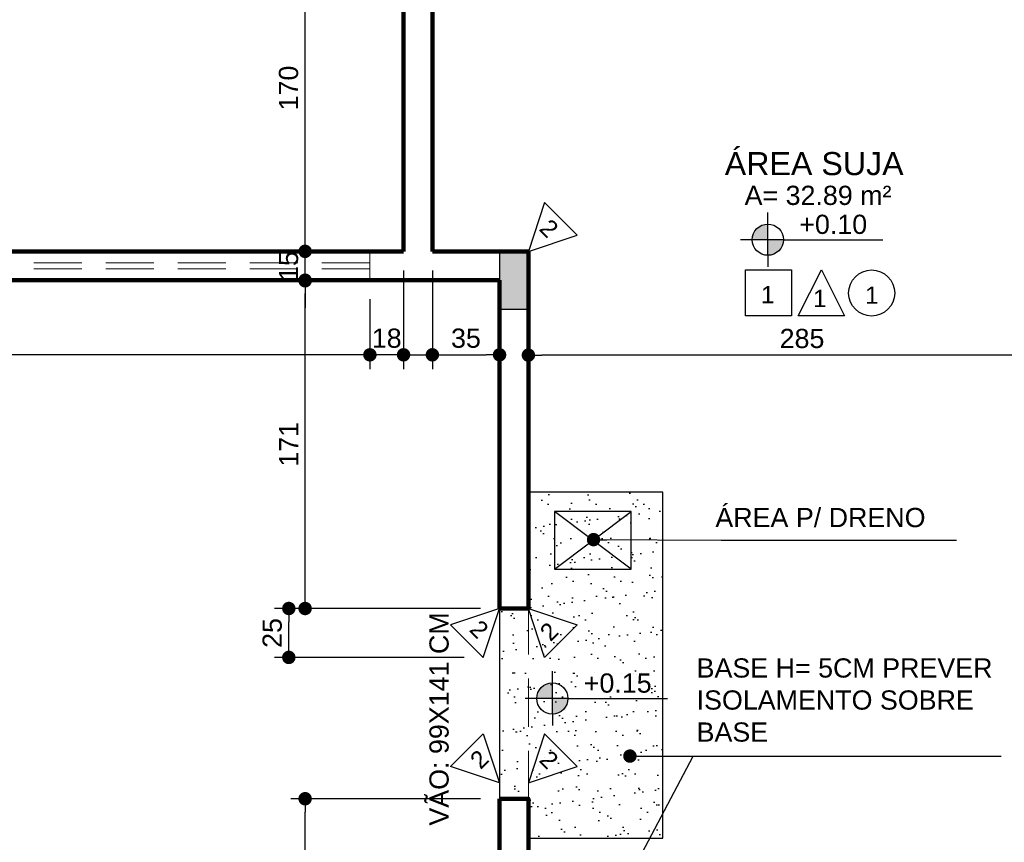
# Model space of a CAD drawing. Header units: metres. Extents: x -44 to 208, y -13 to 238.
# Tile 96 of 154: x -26.8 to -21.67, y 218.74 to 223.02. Entities that reach past the tile are written whole.
import ezdxf
from ezdxf.enums import TextEntityAlignment as Align

# ---------------------------------------------------------------- set-up
doc = ezdxf.new("R2010")
doc.units = ezdxf.units.M
doc.header["$MEASUREMENT"] = 0
doc.linetypes.add('HIDDEN', pattern=[0.375, 0.25, -0.125])
doc.layers.add('A4Proj', color=1, linetype='HIDDEN', lineweight=9)
doc.layers.add('ALV-ALT', color=7, linetype='Continuous', lineweight=90)
for name, color, linetype in [('CC', 1, 'Continuous'), ('CTA-GER', 35, 'Continuous'), ('EST-LAJ', 6, 'Continuous'), ('HTC-PIS', 8, 'Continuous'), ('PE', 2, 'Continuous'), ('PIS-DSN', 40, 'Continuous'), ('SMB-GER', 9, 'Continuous'), ('TXT-AMB', 25, 'Continuous'), ('TXT-ESP', 40, 'Continuous')]:
    doc.layers.add(name, color=color, linetype=linetype)
doc.styles.add('ARIAL', font='arial.ttf')
doc.styles.add('Griffe', font='arial.ttf')
doc.styles.add('Texto Ambiente 1-50', font='arial.ttf', dxfattribs={"height": 0.12})
doc.styles.add('Texto Cota', font='arial.ttf')
doc.styles.add('Texto Especificacao 1-50', font='arial.ttf', dxfattribs={"height": 0.1})
doc.dimstyles.new('ARQ-1-50', dxfattribs={"dimscale": 0, "dimtxt": 0.1, "dimasz": 0.07, "dimexe": 0.075, "dimexo": 0.1, "dimgap": 0.035, "dimtad": 1, "dimdec": 0, "dimlfac": 100, "dimzin": 1, "dimdsep": 46, "dimtxsty": 'Texto Cota', "dimblk": 'DOT', "dimcen": 0.1, "dimclrd": 256, "dimclre": 256, "dimclrt": 15, "dimaunit": 1, "dimadec": 0, "dimazin": 0, "dimtfac": 1.8, "dimtdec": 0, "dimtix": 1, "dimtmove": 2, "dimatfit": 1, "dimldrblk": 'DOT', "dimfxl": 1, "dimtolj": 1, "dimtzin": 4, "dimlwd": -1, "dimarcsym": 0})

# ---------------------------------------------------------------- blocks, each defined once
blk = doc.blocks.new('A$C6031014A')
at = {"layer": 'HTC-PIS'}
h = blk.add_hatch(color=256, dxfattribs=at)
h.dxf.hatch_style = 1
h.paths.add_polyline_path([(7, -5.15), (6.85, -5.15), (6.85, -5.45), (7, -5.45)])
at = {"layer": 'EST-LAJ'}
blk.add_lwpolyline([(7, -5.15), (6.85, -5.15), (6.85, -5.45), (7, -5.45), (7, -5.15)], close=True, dxfattribs=at)
blk = doc.blocks.new('Nivel')
h = blk.add_hatch(color=256)
h.paths.add_polyline_path([(0, 0), (0, 0.0813, 0.414214), (-0.0813, 0)])
h.paths.add_polyline_path([(0.0813, 0), (0, 0), (0, -0.0813, 0.414214)])
for p, q in [((0, -0.0813), (0, 0.1418)), ((0.0813, 0), (-0.1418, 0)), ((0.0813, 0), (0.5995, 0)), ((0, -0.0813), (0, -0.1418))]:
    blk.add_line(p, q)
blk.add_circle((0, 0), 0.0813)
at = {"style": 'Griffe'}
blk.add_attdef('NIVEL', text='', height=0.1, dxfattribs=at).set_placement((0.3404, 0), align=Align.BOTTOM_CENTER)
blk = doc.blocks.new('_DOT')
at = {"color": 0, "linetype": 'ByBlock'}
blk.add_line((-0.5, 0), (-1, 0), dxfattribs=at)
at = {"color": 0, "linetype": 'ByBlock', "const_width": 0.5}
blk.add_lwpolyline([(-0.25, 0, 1), (0.25, 0, 1)], format="xyb", close=True, dxfattribs=at)
blk = doc.blocks.new('*D4204')
at = {"layer": 'CTA-GER', "lineweight": -2, "transparency": 16777216}
for p, q in [((-24.15, 221.7141), (-24.15, 221.1992)), ((-21.3, 221.2817), (-21.3, 221.1992))]:
    blk.add_line(p, q, dxfattribs=at)
at = {"layer": 'CTA-GER', "transparency": 16777216}
blk.add_line((-21.37, 221.2742), (-24.08, 221.2742), dxfattribs=at)
at = {"layer": 'Defpoints', "color": 0, "transparency": 16777216}
for p in [(-24.15, 221.8141), (-21.3, 221.3817), (-24.15, 221.2742)]:
    blk.add_point(p, dxfattribs=at)
at = {"layer": 'CTA-GER', "transparency": 16777216, "xscale": 0.07, "yscale": 0.07, "zscale": 0.07, "rotation": 180}
blk.add_blockref('_DOT', (-24.15, 221.2742), dxfattribs=at)
at = {"layer": 'CTA-GER', "transparency": 16777216, "xscale": 0.07, "yscale": 0.07, "zscale": 0.07}
blk.add_blockref('_DOT', (-21.3, 221.2742), dxfattribs=at)
at = {"layer": 'CTA-GER', "color": 15, "transparency": 16777216, "insert": (-22.725, 221.3603), "char_height": 0.1, "attachment_point": 5, "style": 'Texto Cota'}
blk.add_mtext('\\A1;285', dxfattribs=at)
blk = doc.blocks.new('*D4205')
at = {"layer": 'CTA-GER', "lineweight": -2, "transparency": 16777216}
for p, q in [((-24.8, 221.7143), (-24.8, 221.2008)), ((-24.9752, 221.5654), (-24.9752, 221.2008))]:
    blk.add_line(p, q, dxfattribs=at)
at = {"layer": 'CTA-GER', "transparency": 16777216}
for p, q in [((-25.0452, 221.2758), (-25.1152, 221.2758)), ((-24.8, 221.2758), (-24.9752, 221.2758)), ((-24.73, 221.2758), (-24.66, 221.2758))]:
    blk.add_line(p, q, dxfattribs=at)
at = {"layer": 'Defpoints', "color": 0, "transparency": 16777216}
for p in [(-24.8, 221.8143), (-24.9752, 221.6654), (-24.9752, 221.2758)]:
    blk.add_point(p, dxfattribs=at)
at = {"layer": 'CTA-GER', "transparency": 16777216, "xscale": 0.07, "yscale": 0.07, "zscale": 0.07}
blk.add_blockref('_DOT', (-24.9752, 221.2758), dxfattribs=at)
at = {"layer": 'CTA-GER', "transparency": 16777216, "xscale": 0.07, "yscale": 0.07, "zscale": 0.07, "rotation": 180}
blk.add_blockref('_DOT', (-24.8, 221.2758), dxfattribs=at)
at = {"layer": 'CTA-GER', "color": 15, "transparency": 16777216, "insert": (-24.8876, 221.3618), "char_height": 0.1, "attachment_point": 5, "style": 'Texto Cota'}
blk.add_mtext('\\A1;18', dxfattribs=at)
blk = doc.blocks.new('*D4206')
at = {"layer": 'CTA-GER', "lineweight": -2, "transparency": 16777216}
for p, q in [((-29.7, 221.5643), (-29.7, 221.2008)), ((-24.9752, 221.5657), (-24.9752, 221.2008))]:
    blk.add_line(p, q, dxfattribs=at)
at = {"layer": 'CTA-GER', "transparency": 16777216}
blk.add_line((-25.0452, 221.2758), (-29.63, 221.2758), dxfattribs=at)
at = {"layer": 'Defpoints', "color": 0, "transparency": 16777216}
for p in [(-29.7, 221.6643), (-24.9752, 221.6657), (-29.7, 221.2758)]:
    blk.add_point(p, dxfattribs=at)
at = {"layer": 'CTA-GER', "transparency": 16777216, "xscale": 0.07, "yscale": 0.07, "zscale": 0.07, "rotation": 180}
blk.add_blockref('_DOT', (-29.7, 221.2758), dxfattribs=at)
at = {"layer": 'CTA-GER', "transparency": 16777216, "xscale": 0.07, "yscale": 0.07, "zscale": 0.07}
blk.add_blockref('_DOT', (-24.9752, 221.2758), dxfattribs=at)
at = {"layer": 'CTA-GER', "color": 15, "transparency": 16777216, "insert": (-27.3376, 221.361), "char_height": 0.1, "attachment_point": 5, "style": 'Texto Cota'}
blk.add_mtext('\\A1;472', dxfattribs=at)
blk = doc.blocks.new('*D4242')
at = {"layer": 'CTA-GER', "lineweight": -2, "transparency": 16777216}
for p, q in [((-24.4, 218.9656), (-25.3875, 218.9656)), ((-24.4, 218.2291), (-25.3875, 218.2291))]:
    blk.add_line(p, q, dxfattribs=at)
at = {"layer": 'CTA-GER', "transparency": 16777216}
blk.add_line((-25.3125, 218.2991), (-25.3125, 218.8956), dxfattribs=at)
at = {"layer": 'Defpoints', "color": 0, "transparency": 16777216}
for p in [(-25.3125, 218.9656), (-24.3, 218.9656), (-24.3, 218.2291)]:
    blk.add_point(p, dxfattribs=at)
at = {"layer": 'CTA-GER', "transparency": 16777216, "xscale": 0.07, "yscale": 0.07, "zscale": 0.07}
for p, rotation in [((-25.3125, 218.9656), 90), ((-25.3125, 218.2291), 270)]:
    blk.add_blockref('_DOT', p, dxfattribs=dict(at, rotation=rotation))
at = {"layer": 'CTA-GER', "color": 15, "transparency": 16777216, "insert": (-25.3975, 218.5974), "char_height": 0.1, "attachment_point": 5, "rotation": 90, "style": 'Texto Cota'}
blk.add_mtext('\\A1;74', dxfattribs=at)
blk = doc.blocks.new('*D4243')
at = {"layer": 'CTA-GER', "lineweight": -2, "transparency": 16777216}
for p, q in [((-24.4, 219.9556), (-25.4724, 219.9556)), ((-24.4849, 219.7011), (-25.4724, 219.7011))]:
    blk.add_line(p, q, dxfattribs=at)
at = {"layer": 'CTA-GER', "transparency": 16777216}
blk.add_line((-25.3974, 219.7711), (-25.3974, 219.8856), dxfattribs=at)
at = {"layer": 'Defpoints', "color": 0, "transparency": 16777216}
for p in [(-25.3974, 219.9556), (-24.3, 219.9556), (-24.3849, 219.7011)]:
    blk.add_point(p, dxfattribs=at)
at = {"layer": 'CTA-GER', "transparency": 16777216, "xscale": 0.07, "yscale": 0.07, "zscale": 0.07}
for p, rotation in [((-25.3974, 219.9556), 90), ((-25.3974, 219.7011), 270)]:
    blk.add_blockref('_DOT', p, dxfattribs=dict(at, rotation=rotation))
at = {"layer": 'CTA-GER', "color": 15, "transparency": 16777216, "insert": (-25.4834, 219.8283), "char_height": 0.1, "attachment_point": 5, "rotation": 90, "style": 'Texto Cota'}
blk.add_mtext('\\A1;25', dxfattribs=at)
blk = doc.blocks.new('*D4244')
at = {"layer": 'CTA-GER', "lineweight": -2, "transparency": 16777216}
for p, q in [((-24.4, 221.6641), (-25.3875, 221.6641)), ((-24.4, 219.9556), (-25.3875, 219.9556))]:
    blk.add_line(p, q, dxfattribs=at)
at = {"layer": 'CTA-GER', "transparency": 16777216}
blk.add_line((-25.3125, 220.0256), (-25.3125, 221.5941), dxfattribs=at)
at = {"layer": 'Defpoints', "color": 0, "transparency": 16777216}
for p in [(-25.3125, 221.6641), (-24.3, 221.6641), (-24.3, 219.9556)]:
    blk.add_point(p, dxfattribs=at)
at = {"layer": 'CTA-GER', "transparency": 16777216, "xscale": 0.07, "yscale": 0.07, "zscale": 0.07}
for p, rotation in [((-25.3125, 221.6641), 90), ((-25.3125, 219.9556), 270)]:
    blk.add_blockref('_DOT', p, dxfattribs=dict(at, rotation=rotation))
at = {"layer": 'CTA-GER', "color": 15, "transparency": 16777216, "insert": (-25.3977, 220.8099), "char_height": 0.1, "attachment_point": 5, "rotation": 90, "style": 'Texto Cota'}
blk.add_mtext('\\A1;171', dxfattribs=at)
blk = doc.blocks.new('*D4245')
at = {"layer": 'CTA-GER', "transparency": 16777216}
for p, q in [((-25.3125, 221.8843), (-25.3125, 221.9543)), ((-25.3125, 221.6612), (-25.3125, 221.8143)), ((-25.3125, 221.5912), (-25.3125, 221.5212))]:
    blk.add_line(p, q, dxfattribs=at)
at = {"layer": 'CTA-GER', "lineweight": -2, "transparency": 16777216}
for p, q in [((-25.2125, 221.8143), (-25.2375, 221.8143)), ((-24.6283, 221.6612), (-25.3875, 221.6612))]:
    blk.add_line(p, q, dxfattribs=at)
at = {"layer": 'Defpoints', "color": 0, "transparency": 16777216}
for p in [(-25.3125, 221.8143), (-25.3125, 221.8143), (-24.5283, 221.6612)]:
    blk.add_point(p, dxfattribs=at)
at = {"layer": 'CTA-GER', "transparency": 16777216, "xscale": 0.07, "yscale": 0.07, "zscale": 0.07}
for p, rotation in [((-25.3125, 221.8143), 270), ((-25.3125, 221.6612), 90)]:
    blk.add_blockref('_DOT', p, dxfattribs=dict(at, rotation=rotation))
at = {"layer": 'CTA-GER', "color": 15, "transparency": 16777216, "insert": (-25.3986, 221.7378), "char_height": 0.1, "attachment_point": 5, "rotation": 90, "style": 'Texto Cota'}
blk.add_mtext('\\A1;15', dxfattribs=at)
blk = doc.blocks.new('*D4246')
at = {"layer": 'CTA-GER', "lineweight": -2, "transparency": 16777216}
for p, q in [((-24.9, 223.5141), (-25.3875, 223.5141)), ((-25.2125, 221.8143), (-25.2375, 221.8143))]:
    blk.add_line(p, q, dxfattribs=at)
at = {"layer": 'CTA-GER', "transparency": 16777216}
blk.add_line((-25.3125, 221.8843), (-25.3125, 223.4441), dxfattribs=at)
at = {"layer": 'Defpoints', "color": 0, "transparency": 16777216}
for p in [(-25.3125, 223.5141), (-24.8, 223.5141), (-25.3125, 221.8143)]:
    blk.add_point(p, dxfattribs=at)
at = {"layer": 'CTA-GER', "transparency": 16777216, "xscale": 0.07, "yscale": 0.07, "zscale": 0.07}
for p, rotation in [((-25.3125, 223.5141), 90), ((-25.3125, 221.8143), 270)]:
    blk.add_blockref('_DOT', p, dxfattribs=dict(at, rotation=rotation))
at = {"layer": 'CTA-GER', "color": 15, "transparency": 16777216, "insert": (-25.3986, 222.6642), "char_height": 0.1, "attachment_point": 5, "rotation": 90, "style": 'Texto Cota'}
blk.add_mtext('\\A1;170', dxfattribs=at)
blk = doc.blocks.new('*D4517')
at = {"layer": 'CTA-GER', "lineweight": -2, "transparency": 16777216}
for p, q in [((-24.65, 221.7141), (-24.65, 221.2008)), ((-24.3, 221.3244), (-24.3, 221.2008))]:
    blk.add_line(p, q, dxfattribs=at)
at = {"layer": 'CTA-GER', "transparency": 16777216}
blk.add_line((-24.58, 221.2758), (-24.37, 221.2758), dxfattribs=at)
at = {"layer": 'Defpoints', "color": 0, "transparency": 16777216}
for p in [(-24.65, 221.8141), (-24.3, 221.4244), (-24.3, 221.2758)]:
    blk.add_point(p, dxfattribs=at)
at = {"layer": 'CTA-GER', "transparency": 16777216, "xscale": 0.07, "yscale": 0.07, "zscale": 0.07, "rotation": 180}
blk.add_blockref('_DOT', (-24.65, 221.2758), dxfattribs=at)
at = {"layer": 'CTA-GER', "transparency": 16777216, "xscale": 0.07, "yscale": 0.07, "zscale": 0.07}
blk.add_blockref('_DOT', (-24.3, 221.2758), dxfattribs=at)
at = {"layer": 'CTA-GER', "color": 15, "transparency": 16777216, "insert": (-24.475, 221.3619), "char_height": 0.1, "attachment_point": 5, "style": 'Texto Cota'}
blk.add_mtext('\\A1;35', dxfattribs=at)

msp = doc.modelspace()

# ---------------------------------------------------------------- hatches: boundary and pattern name
at = {"layer": 'HTC-PIS'}
h = msp.add_hatch(dxfattribs=at)
h.set_pattern_fill('AR-SAND', color=256, scale=0.08, style=0)
h.set_pattern_definition([(37.5, (-38.10002, 229.51411), (-0.0050395, 0.1541459), [0, -0.1216, 0, -0.136, 0, -0.13]), (7.5, (-38.10002, 229.5141), (0.1415821, 0.2257717), [0, -0.0656, 0, -0.1096, 0, -0.042]), (327.5, (-38.19842, 229.51411), (0.2491313, 0.0004527), [0, -0.04, 0, -0.144, 0, -0.188]), (317.5, (-38.19842, 229.5141), (0.2404901, 0.070214), [0, -0.02, 0, -0.0944, 0, -0.108])])
h.paths.add_polyline_path([(-23.45, 220.5607), (-24.15, 220.5607), (-24.15, 219.9556), (-24.3, 219.9556), (-24.3, 219.4751, -0.328889), (-23.6393, 218.7605), (-23.45, 218.7605)])
h.paths.add_polyline_path([(-24.0144, 220.1607), (-24.0144, 220.4607), (-23.6144, 220.4607), (-23.6144, 220.1607)], flags=16)
h.paths.add_polyline_path([(-23.6144, 220.4607), (-24.0144, 220.4607), (-24.0144, 220.1607), (-23.6144, 220.1607)], flags=16)
h.paths.add_polyline_path([(-24.3, 219.4751), (-24.3, 218.9656), (-24.15, 218.9656), (-24.15, 218.7605), (-23.6393, 218.7605, 0.328889)], flags=17)

# ---------------------------------------------------------------- linework, layer by layer
at = {"layer": 'A4Proj'}
for p, q in [((-24.9752, 221.6641), (-24.9752, 221.8141)), ((-24.9752, 221.7541), (-30.9752, 221.7541)), ((-24.9752, 221.7241), (-30.9752, 221.7241)), ((-24.3, 218.9656), (-24.3, 219.9556)), ((-24.15, 218.9656), (-24.15, 219.9556))]:
    msp.add_line(p, q, dxfattribs=at)
at = {"layer": 'ALV-ALT'}
for p, q in [((-24.8, 221.8143), (-24.8, 223.5141)), ((-24.65, 223.5141), (-24.65, 221.8141)), ((-29.7, 221.8143), (-24.8, 221.8143)), ((-24.65, 221.8141), (-24.15, 221.8141)), ((-24.15, 221.8141), (-24.15, 219.9556)), ((-24.3, 221.6641), (-29.7, 221.6643)), ((-24.3, 219.9556), (-24.3, 221.6641)), ((-24.15, 219.9556), (-24.3, 219.9556))]:
    msp.add_line(p, q, dxfattribs=at)
msp.add_lwpolyline([(-24.3, 218.9656), (-24.15, 218.9656), (-24.15, 218.2291), (-24.3, 218.2291)], close=True, dxfattribs=at)
at = {"layer": 'CC'}
for p, q in [((-23.6144, 220.1607), (-24.0144, 220.4607)), ((-24.0144, 220.1607), (-23.6144, 220.4607))]:
    msp.add_line(p, q, dxfattribs=at)
at = {"layer": 'PE'}
msp.add_lwpolyline([(-23.6144, 220.1607), (-23.6144, 220.4607), (-24.0144, 220.4607), (-24.0144, 220.1607)], close=True, dxfattribs=at)
at = {"layer": 'PIS-DSN'}
msp.add_lwpolyline([(-24.3, 218.9656), (-24.15, 218.9656), (-24.15, 218.7605), (-23.45, 218.7605), (-23.45, 220.5607), (-24.15, 220.5607), (-24.15, 219.9556), (-24.3, 219.9556), (-24.3, 218.9656)], dxfattribs=at)
at = {"layer": 'TXT-ESP'}
for points in [[(-23.8955, 221.899), (-24.0652, 222.0687), (-24.15, 221.8141), (-24.15, 221.8141)], [(-22.7798, 221.4781), (-23.0198, 221.4781), (-23.0198, 221.7181), (-22.7798, 221.7181)], [(-22.5043, 221.4781), (-22.7443, 221.4781), (-22.6243, 221.7181), (-22.6243, 221.7181)], [(-24.5546, 219.8708), (-24.3849, 219.7011), (-24.3, 219.9556), (-24.3, 219.9556)], [(-23.8955, 219.8708), (-24.0652, 219.7011), (-24.15, 219.9556), (-24.15, 219.9556)], [(-24.5546, 219.134), (-24.3849, 219.3037), (-24.3, 219.0491), (-24.3, 219.0491)], [(-23.8955, 219.134), (-24.0652, 219.3037), (-24.15, 219.0491), (-24.15, 219.0491)]]:
    msp.add_lwpolyline(points, close=True, dxfattribs=at)
msp.add_circle((-22.3624, 221.5974), 0.12, dxfattribs=at)

# ---------------------------------------------------------------- block references
at = {"layer": 'EST-LAJ'}
msp.add_blockref('A$C6031014A', (-31.15, 226.9641), dxfattribs=at)
at = {"layer": 'SMB-GER'}
for p, values in [((-22.9029, 221.8749), {'NIVEL': '+0.10'}), ((-24.0251, 219.4877), {'NIVEL': '+0.15'})]:
    msp.add_blockref('Nivel', p, dxfattribs=at).add_auto_attribs(values)

# ---------------------------------------------------------------- texts
at = {"layer": 'TXT-AMB', "insert": (-23.1273, 222.3309), "char_height": 0.12, "width": 2.887209, "attachment_point": 1, "style": 'Texto Ambiente 1-50'}
msp.add_mtext('ÁREA SUJA', dxfattribs=at)
at = {"layer": 'TXT-ESP'}
for s, height, style, p in [('A= 32.89 m²', 0.1, 'Texto Especificacao 1-50', (-23.0239, 222.0557)), ('1', 0.09, 'ARIAL', (-22.9387, 221.5439)), ('1', 0.09, 'ARIAL', (-22.6677, 221.5242)), ('1', 0.09, 'ARIAL', (-22.3963, 221.5412))]:
    msp.add_text(s, height=height, dxfattribs=dict(at, style=style)).set_placement(p)
for s, height, rotation, style, p in [('2', 0.09, 315, 'ARIAL', (-24.0987, 221.9269)), ('2', 0.09, 315, 'ARIAL', (-24.4626, 219.8406)), ('2', 0.09, 45, 'ARIAL', (-24.0348, 219.779)), ('VÃO: 99X141 CM', 0.1, 90, 'Texto Especificacao 1-50', (-24.5652, 218.8256)), ('2', 0.09, 45, 'ARIAL', (-24.3987, 219.1145)), ('2', 0.09, 315, 'ARIAL', (-24.0987, 219.1619))]:
    msp.add_text(s, height=height, rotation=rotation, dxfattribs=dict(at, style=style)).set_placement(p)
at = {"layer": 'TXT-ESP', "char_height": 0.1, "width": 2.974864, "attachment_point": 1, "style": 'ARIAL'}
for s, insert in [('ÁREA P/ DRENO', (-23.1762, 220.4791)), ('BASE H= 5CM PREVER \\PISOLAMENTO SOBRE \\PBASE', (-23.2739, 219.6961))]:
    msp.add_mtext(s, dxfattribs=dict(at, insert=insert))

# ---------------------------------------------------------------- dimensions: what is measured, and where the dimension line sits
at = {"layer": 'CTA-GER'}
for base, p1, p2, picture, middle in [((-25.3125, 223.5141), (-25.3125, 221.8143), (-24.8, 223.5141), '*D4246', (-25.3986, 222.6642)), ((-25.3125, 221.8143), (-24.5283, 221.6612), (-25.3125, 221.8143), '*D4245', (-25.3986, 221.7378)), ((-25.3125, 221.6641), (-24.3, 219.9556), (-24.3, 221.6641), '*D4244', (-25.3977, 220.8099)), ((-25.3974, 219.9556), (-24.3849, 219.7011), (-24.3, 219.9556), '*D4243', (-25.4834, 219.8283)), ((-25.3125, 218.9656), (-24.3, 218.2291), (-24.3, 218.9656), '*D4242', (-25.3975, 218.5974))]:
    dim = msp.add_linear_dim(base=base, p1=p1, p2=p2, angle=90, dimstyle='ARQ-1-50', override={"dimscale": 1}, dxfattribs=at)
    dim.commit()
    dim.dimension.update_dxf_attribs({"geometry": picture, "text_midpoint": middle})
for base, p1, p2, picture, middle in [((-24.9752, 221.2758), (-24.8, 221.8143), (-24.9752, 221.6654), '*D4205', (-24.8876, 221.3618)), ((-24.3, 221.2758), (-24.65, 221.8141), (-24.3, 221.4244), '*D4517', (-24.475, 221.3619)), ((-24.15, 221.2742), (-21.3, 221.3817), (-24.15, 221.8141), '*D4204', (-22.725, 221.3603)), ((-29.7, 221.2758), (-24.9752, 221.6657), (-29.7, 221.6643), '*D4206', (-27.3376, 221.361))]:
    dim = msp.add_linear_dim(base=base, p1=p1, p2=p2, dimstyle='ARQ-1-50', override={"dimscale": 1}, dxfattribs=at)
    dim.commit()
    dim.dimension.update_dxf_attribs({"geometry": picture, "text_midpoint": middle})

# ---------------------------------------------------------------- leaders
for points in [[(-23.8105, 220.314), (-23.1454, 220.3107), (-21.9212, 220.3107)], [(-23.6211, 219.1875), (-22.963, 219.1875), (-21.6886, 219.1875)], [(-23.6982, 218.4187), (-23.292, 219.1875), (-21.6886, 219.1875)]]:
    msp.add_leader(points, dimstyle='ARQ-1-50', override={"dimscale": 1}, dxfattribs=at)

doc.saveas('drawing.dxf')
